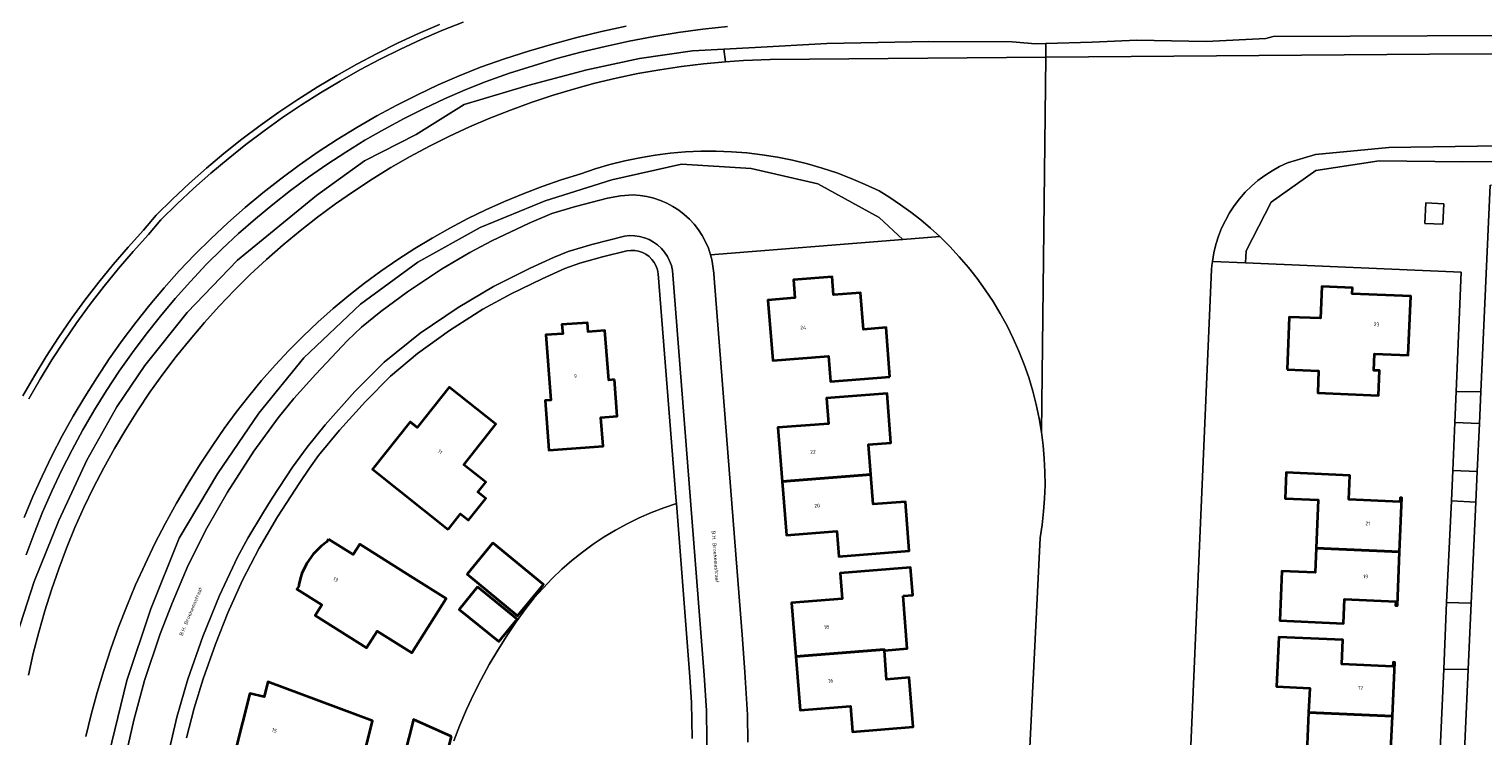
# Model space of a CAD drawing. Header units: metres. Extents: x 229229 to 231729, y 593167 to 595667.
# Tile 242 of 256: x 230621 to 230797, y 595231 to 595317. Entities that reach past the tile are written whole.
import ezdxf
from ezdxf.enums import TextEntityAlignment as Align

# ---------------------------------------------------------------- set-up
doc = ezdxf.new("R2010")
doc.units = ezdxf.units.M
for name, color, linetype, lineweight in [('B-WE-GR-GROENVOORZIENING-GV', 80, 'Continuous', 18), ('B-WE-OG-BEBOUWING-GV', 7, 'Continuous', 35), ('B-WE-OG-BEBOUWING-T18', 10, 'Continuous', 18), ('B-WE-OG-TERREIN_ERF-GV', 7, 'Continuous', 18), ('B-WE-OG-TOPOGRAFIE-T18', 10, 'Continuous', 18), ('B-WE-OG-WATER-GV', 130, 'Continuous', 18), ('B-WE-OG-WATER_SLOOT-GV', 120, 'Continuous', 18), ('B-WE-VH-VERHARDING_GESLOTEN-GV', 252, 'Continuous', 18), ('B-WE-VH-VERHARDING_OPEN-GV', 252, 'Continuous', 18)]:
    doc.layers.add(name, color=color, linetype=linetype, lineweight=lineweight)
doc.styles.add('NLCS-ISO-M250-T18', font='NLCS-ISO.ttf', dxfattribs={"height": 0.45})

msp = doc.modelspace()

# ---------------------------------------------------------------- linework, layer by layer
at = {"layer": 'B-WE-GR-GROENVOORZIENING-GV'}
for points in [[(230619.801, 595272.138), (230621.183, 595274.538), (230622.628, 595276.9), (230624.136, 595279.223), (230625.706, 595281.505), (230627.336, 595283.744), (230629.024, 595285.939), (230630.771, 595288.088), (230632.575, 595290.19), (230634.434, 595292.243), (230635.99, 595294.071), (230637.974, 595296.027), (230640.01, 595297.929), (230642.095, 595299.777), (230644.228, 595301.569), (230646.409, 595303.304), (230648.634, 595304.98), (230650.903, 595306.596), (230653.215, 595308.152), (230655.566, 595309.646), (230657.957, 595311.078), (230660.384, 595312.445), (230662.847, 595313.747), (230665.344, 595314.984), (230667.872, 595316.154), (230670.431, 595317.257)], [(230705.43, 595317.016), (230702.432, 595316.681), (230699.442, 595316.271), (230696.464, 595315.786), (230693.5, 595315.227), (230690.55, 595314.593), (230687.616, 595313.886), (230684.702, 595313.105), (230681.808, 595312.252), (230678.936, 595311.326), (230676.089, 595310.328), (230673.554, 595309.312), (230671.049, 595308.225), (230668.575, 595307.067), (230666.136, 595305.84), (230663.732, 595304.544), (230661.365, 595303.181), (230659.038, 595301.751), (230656.753, 595300.256), (230654.511, 595298.697), (230652.313, 595297.076), (230650.163, 595295.392), (230648.061, 595293.649), (230646.009, 595291.847), (230644.009, 595289.987), (230642.062, 595288.072), (230640.151, 595286.04), (230638.298, 595283.954), (230636.506, 595281.817), (230634.776, 595279.629), (230633.109, 595277.392), (230631.506, 595275.109), (230629.969, 595272.781), (230628.499, 595270.41), (230627.097, 595267.999), (230625.764, 595265.548), (230624.502, 595263.06), (230623.312, 595260.537), (230622.194, 595257.982), (230621.149, 595255.395), (230620.178, 595252.78)], [(230619.045, 595243.036), (230621.142, 595249.556), (230624.142, 595256.969), (230627.546, 595264.308), (230631.224, 595270.801), (230634.602, 595275.817), (230639.776, 595282.262), (230645.872, 595288.6), (230655.464, 595296.477), (230661.317, 595300.691), (230667.583, 595303.901), (230673.448, 595307.54), (230681.16, 595309.848), (230688.333, 595311.76), (230694.722, 595313.132), (230701.166, 595314.038), (230704.989, 595314.259), (230708.811, 595314.479), (230717.512, 595314.955), (230729.919, 595315.19), (230740.058, 595315.161), (230742.873, 595314.915), (230744.13, 595314.953), (230749.781, 595315.125), (230755.188, 595315.371), (230763.627, 595315.19), (230770.86, 595315.545), (230771.745, 595315.782), (230846.615, 595316.138)], [(230632.394, 595228.786), (230633.269, 595232.693), (230634.568, 595237.53), (230636.481, 595243.206), (230637.927, 595246.942), (230639.884, 595251.55), (230642.131, 595256.023), (230644.68, 595260.426), (230647.876, 595265.397), (230650.835, 595269.444), (230652.727, 595271.798), (230655.383, 595274.768), (230659.243, 595278.838), (230660.964, 595280.463), (230663.31, 595282.382), (230666.547, 595284.756), (230670.689, 595287.535), (230674.124, 595289.542), (230676.808, 595290.947), (230681.332, 595293.091), (230684.104, 595294.271), (230686.976, 595295.14), (230690.86, 595296.136), (230692.417, 595296.434), (230693.968, 595296.536), (230694.813, 595296.475), (230695.649, 595296.343), (230696.472, 595296.142), (230697.275, 595295.873), (230698.053, 595295.538), (230698.8, 595295.14), (230699.512, 595294.68), (230700.182, 595294.163), (230700.807, 595293.592), (230701.382, 595292.97), (230701.904, 595292.303), (230702.368, 595291.594), (230702.771, 595290.849), (230703.11, 595290.073), (230703.384, 595289.272), (230726.747, 595291.123), (230723.891, 595293.815), (230716.435, 595297.909), (230708.325, 595299.759), (230699.863, 595300.276), (230691.378, 595298.383), (230683.282, 595295.837), (230675.381, 595292.596), (230667.791, 595288.377), (230660.821, 595283.284), (230653.923, 595276.745), (230648.48, 595270.034), (230643.431, 595262.657), (230638.778, 595254.812), (230635.332, 595246.217), (230632.411, 595237.527), (230630.245, 595228.543)], [(230701.14, 595230.492), (230701.058, 595234.852), (230700.865, 595237.953), (230699.24, 595259.021), (230697.705, 595258.509), (230696.195, 595257.931), (230694.711, 595257.286), (230693.257, 595256.577), (230691.836, 595255.804), (230690.45, 595254.97), (230689.102, 595254.076), (230687.794, 595253.124), (230686.53, 595252.114), (230685.311, 595251.051), (230684.14, 595249.934), (230683.02, 595248.767), (230681.952, 595247.553), (230680.938, 595246.292), (230679.74, 595244.637), (230678.596, 595242.944), (230677.507, 595241.215), (230676.472, 595239.453), (230675.495, 595237.659), (230674.575, 595235.835), (230673.713, 595233.982), (230672.911, 595232.103), (230672.169, 595230.199)]]:
    msp.add_lwpolyline(points, dxfattribs=at)
for points in [[(230794.008, 595272.648), (230797.008, 595272.613), (230798.156, 595297.712), (230862.461, 595297.984), (230901.438, 595297.896), (230901.502, 595297.897), (230912.788, 595297.91), (230912.814, 595299.765), (230912.274, 595299.772), (230912.298, 595301.506), (230854.601, 595301.232), (230794.769, 595300.576), (230784.661, 595300.698), (230776.952, 595299.496), (230771.517, 595295.652), (230768.497, 595289.739), (230768.399, 595288.282), (230794.63, 595287.139)], [(230792.52, 595295.481), (230792.403, 595292.992), (230790.204, 595293.079), (230790.318, 595295.581)], [(230796.832, 595268.782), (230793.845, 595268.865), (230793.596, 595263.052), (230796.564, 595262.912)], [(230792.85, 595246.99), (230795.832, 595246.912), (230796.394, 595259.201), (230793.424, 595259.364)], [(230791.948, 595226.449), (230794.887, 595226.267), (230795.462, 595238.843), (230792.497, 595238.886)]]:
    msp.add_lwpolyline(points, close=True, dxfattribs=at)
at = {"layer": 'B-WE-OG-BEBOUWING-GV'}
for points in [[(230725.173, 595274.423), (230724.711, 595280.419), (230721.957, 595280.207), (230721.615, 595284.646), (230718.319, 595284.389), (230718.147, 595286.59), (230713.46, 595286.213), (230713.631, 595284.018), (230710.354, 595283.763), (230710.938, 595276.437), (230717.702, 595276.958), (230717.94, 595273.866)], [(230773.45, 595275.315), (230777.287, 595275.161), (230777.179, 595272.483), (230784.574, 595272.185), (230784.673, 595275.192), (230784.015, 595275.217), (230784.092, 595277.22), (230788.187, 595277.064), (230788.479, 595284.242), (230781.381, 595284.529), (230781.411, 595285.259), (230777.682, 595285.41), (230777.526, 595281.551), (230773.707, 595281.706)], [(230691.687, 595274.093), (230691, 595274.039), (230690.522, 595280.074), (230688.487, 595279.917), (230688.402, 595281.015), (230685.32, 595280.777), (230685.404, 595279.68), (230683.349, 595279.522), (230683.958, 595271.611), (230683.26, 595271.557), (230683.725, 595265.511), (230690.305, 595266.015), (230690.046, 595269.502), (230692.038, 595269.65)], [(230671.469, 595255.877), (230672.976, 595257.77), (230673.938, 595257.004), (230676.056, 595259.663), (230675.098, 595260.419), (230676.063, 595261.642), (230673.401, 595263.755), (230677.297, 595268.664), (230671.625, 595273.17), (230667.727, 595268.27), (230666.867, 595268.954), (230662.272, 595263.202)], [(230722.842, 595262.578), (230722.56, 595266.207), (230725.307, 595266.42), (230724.843, 595272.403), (230717.478, 595271.827), (230717.715, 595268.734), (230711.569, 595268.262), (230712.084, 595261.725)], [(230722.842, 595262.578), (230712.084, 595261.725), (230712.599, 595255.189), (230718.729, 595255.678), (230718.976, 595252.583), (230727.534, 595253.266), (230727.065, 595259.256), (230723.123, 595258.95)], [(230787.132, 595253.177), (230787.404, 595259.732), (230787.194, 595259.741), (230787.173, 595259.242), (230780.964, 595259.513), (230781.093, 595262.458), (230773.337, 595262.796), (230773.204, 595259.651), (230777.217, 595259.484), (230776.973, 595253.625)], [(230656.943, 595254.717), (230656.722, 595254.363), (230656.05, 595253.858), (230655.081, 595252.889), (230654.296, 595251.767), (230653.716, 595250.525), (230653.546, 595250), (230653.35, 595249.135), (230653.325, 595248.977), (230653.098, 595248.609), (230656.116, 595246.714), (230655.312, 595245.434), (230661.577, 595241.502), (230662.848, 595243.531), (230667.075, 595240.883), (230671.239, 595247.48), (230667.246, 595250), (230660.751, 595254.099), (230659.945, 595252.822)], [(230676.91, 595254.247), (230673.783, 595250.448), (230679.931, 595245.388), (230683.058, 595249.187)], [(230776.973, 595253.625), (230776.849, 595250.636), (230772.816, 595250.804), (230772.565, 595244.802), (230780.323, 595244.46), (230780.453, 595247.406), (230786.673, 595247.131), (230786.651, 595246.632), (230786.861, 595246.623), (230787.132, 595253.177)], [(230726.783, 595247.817), (230727.955, 595247.91), (230727.692, 595251.242), (230719.117, 595250.564), (230719.361, 595247.467), (230713.226, 595246.982), (230713.745, 595240.449), (230724.492, 595241.302), (230724.501, 595241.191), (230727.289, 595241.412)], [(230675.055, 595248.905), (230672.83, 595246.167), (230677.635, 595242.261), (230679.86, 595244.999)], [(230786.25, 595233.18), (230786.542, 595239.729), (230786.332, 595239.738), (230786.31, 595239.239), (230780.098, 595239.511), (230780.228, 595242.468), (230772.437, 595242.809), (230772.188, 595236.792), (230776.208, 595236.608), (230776.072, 595233.628)], [(230724.501, 595241.191), (230724.492, 595241.302), (230713.745, 595240.449), (230714.263, 595233.917), (230720.39, 595234.4), (230720.634, 595231.302), (230728.008, 595231.882), (230727.534, 595237.878), (230724.78, 595237.66)], [(230671.879, 595230.738), (230667.283, 595232.788), (230666.153, 595228.316), (230662.968, 595229.12), (230661.507, 595229.489), (230662.299, 595232.634), (230649.548, 595237.371), (230649.102, 595235.527), (230647.368, 595235.946), (230645.6, 595228.904), (230647.317, 595228.475), (230646.913, 595226.819), (230647.451, 595226.695), (230647.868, 595228.4), (230660.175, 595225.388), (230660.802, 595227.875), (230662.544, 595227.436), (230667.278, 595226.244), (230666.411, 595222.8), (230669.673, 595221.979)], [(230786.25, 595233.18), (230776.072, 595233.628), (230775.804, 595227.788), (230772.984, 595227.917), (230772.851, 595224.764), (230779.42, 595224.471), (230779.551, 595227.416), (230785.771, 595227.139), (230785.748, 595226.639), (230785.958, 595226.63)]]:
    msp.add_lwpolyline(points, close=True, dxfattribs=at)
at = {"layer": 'B-WE-OG-TERREIN_ERF-GV'}
for points in [[(230740.072, 595186.734), (230743.45, 595254.855), (230743.69, 595256.45), (230743.867, 595258.053), (230743.98, 595259.661), (230744.03, 595261.273), (230744.016, 595262.886), (230743.939, 595264.497), (230743.799, 595266.103), (230743.595, 595267.703), (230743.311, 595269.385), (230742.958, 595271.054), (230742.535, 595272.707), (230742.044, 595274.341), (230741.486, 595275.953), (230740.86, 595277.54), (230740.169, 595279.1), (230739.414, 595280.63), (230738.596, 595282.127), (230737.716, 595283.589), (230736.776, 595285.012), (230735.777, 595286.396), (230734.722, 595287.736), (230733.611, 595289.031), (230732.448, 595290.28), (230731.234, 595291.478), (230726.747, 595291.123), (230703.384, 595289.272), (230703.517, 595288.715), (230703.625, 595288.152), (230703.708, 595287.585), (230703.766, 595287.015), (230703.799, 595286.443), (230706.458, 595252.829), (230707.241, 595242.534), (230707.555, 595238.542), (230707.857, 595233.372), (230707.892, 595230.02)], [(230672.169, 595230.199), (230672.911, 595232.103), (230673.713, 595233.982), (230674.575, 595235.835), (230675.495, 595237.659), (230676.472, 595239.453), (230677.507, 595241.215), (230678.596, 595242.944), (230679.74, 595244.637), (230680.938, 595246.292), (230681.952, 595247.553), (230683.02, 595248.767), (230684.14, 595249.934), (230685.311, 595251.051), (230686.53, 595252.114), (230687.794, 595253.124), (230689.102, 595254.076), (230690.45, 595254.97), (230691.836, 595255.804), (230693.257, 595256.577), (230694.711, 595257.286), (230696.195, 595257.931), (230697.705, 595258.509), (230699.24, 595259.021), (230699.216, 595259.331), (230697.01, 595286.973), (230696.921, 595287.447), (230696.762, 595287.902), (230696.536, 595288.328), (230696.248, 595288.715), (230695.905, 595289.054), (230695.515, 595289.338), (230695.087, 595289.559), (230694.629, 595289.713), (230694.154, 595289.796), (230693.672, 595289.807), (230693.194, 595289.744), (230690.259, 595289.03), (230687.502, 595288.25), (230685.645, 595287.599), (230682.903, 595286.363), (230679.127, 595284.535), (230675.687, 595282.666), (230671.635, 595280.053), (230667.741, 595277.266), (230664.482, 595274.522), (230661.446, 595271.444), (230658.289, 595267.97), (230655.731, 595264.868), (230654.627, 595263.35), (230653.441, 595261.601), (230650.742, 595257.437), (230648.491, 595253.621), (230646.49, 595249.739), (230644.71, 595245.767), (230643.199, 595241.924), (230641.714, 595237.714), (230640.602, 595234.181), (230639.69, 595230.547)], [(230791.948, 595226.449), (230792.497, 595238.886), (230792.85, 595246.99), (230793.424, 595259.364), (230793.596, 595263.052), (230793.845, 595268.865), (230794.008, 595272.648), (230794.63, 595287.139), (230768.399, 595288.282), (230764.383, 595288.457), (230764.327, 595287.975), (230764.287, 595287.496), (230758.92, 595164.308)]]:
    msp.add_lwpolyline(points, dxfattribs=at)
for points in [[(230717.94, 595273.866), (230717.702, 595276.958), (230710.938, 595276.437), (230710.354, 595283.763), (230713.631, 595284.018), (230713.46, 595286.213), (230718.147, 595286.59), (230718.319, 595284.389), (230721.615, 595284.646), (230721.957, 595280.207), (230724.711, 595280.419), (230725.173, 595274.423)], [(230773.45, 595275.315), (230773.707, 595281.706), (230777.526, 595281.551), (230777.682, 595285.41), (230781.411, 595285.259), (230781.381, 595284.529), (230788.479, 595284.242), (230788.187, 595277.064), (230784.092, 595277.22), (230784.015, 595275.217), (230784.673, 595275.192), (230784.574, 595272.185), (230777.179, 595272.483), (230777.287, 595275.161)], [(230683.725, 595265.511), (230683.26, 595271.557), (230683.958, 595271.611), (230683.349, 595279.522), (230685.404, 595279.68), (230685.32, 595280.777), (230688.402, 595281.015), (230688.487, 595279.917), (230690.522, 595280.074), (230691, 595274.039), (230691.687, 595274.093), (230692.038, 595269.65), (230690.046, 595269.502), (230690.305, 595266.015)], [(230671.469, 595255.877), (230662.272, 595263.202), (230666.867, 595268.954), (230667.727, 595268.27), (230671.625, 595273.17), (230677.297, 595268.664), (230673.401, 595263.755), (230676.063, 595261.642), (230675.098, 595260.419), (230676.056, 595259.663), (230673.938, 595257.004), (230672.976, 595257.77)], [(230718.976, 595252.583), (230718.729, 595255.678), (230712.599, 595255.189), (230712.084, 595261.725), (230711.569, 595268.262), (230717.715, 595268.734), (230717.478, 595271.827), (230724.843, 595272.403), (230725.307, 595266.42), (230722.56, 595266.207), (230722.842, 595262.578), (230723.123, 595258.95), (230727.065, 595259.256), (230727.534, 595253.266)], [(230787.132, 595253.177), (230786.861, 595246.623), (230786.651, 595246.632), (230786.673, 595247.131), (230780.453, 595247.406), (230780.323, 595244.46), (230772.565, 595244.802), (230772.816, 595250.804), (230776.849, 595250.636), (230776.973, 595253.625), (230777.217, 595259.484), (230773.204, 595259.651), (230773.337, 595262.796), (230781.093, 595262.458), (230780.964, 595259.513), (230787.173, 595259.242), (230787.194, 595259.741), (230787.404, 595259.732)], [(230655.312, 595245.434), (230656.116, 595246.714), (230653.098, 595248.609), (230653.325, 595248.977), (230653.35, 595249.135), (230653.546, 595250), (230653.716, 595250.525), (230654.296, 595251.767), (230655.081, 595252.889), (230656.05, 595253.858), (230656.722, 595254.363), (230656.943, 595254.717), (230659.945, 595252.822), (230660.751, 595254.099), (230667.246, 595250), (230671.239, 595247.48), (230667.075, 595240.883), (230662.848, 595243.531), (230661.577, 595241.502)], [(230673.783, 595250.448), (230676.91, 595254.247), (230683.058, 595249.187), (230679.931, 595245.388)], [(230720.634, 595231.302), (230720.39, 595234.4), (230714.263, 595233.917), (230713.745, 595240.449), (230713.226, 595246.982), (230719.361, 595247.467), (230719.117, 595250.564), (230727.692, 595251.242), (230727.955, 595247.91), (230726.783, 595247.817), (230727.289, 595241.412), (230724.501, 595241.191), (230724.78, 595237.66), (230727.534, 595237.878), (230728.008, 595231.882)], [(230672.83, 595246.167), (230675.055, 595248.905), (230679.86, 595244.999), (230677.635, 595242.261)], [(230776.072, 595233.628), (230776.208, 595236.608), (230772.188, 595236.792), (230772.437, 595242.809), (230780.228, 595242.468), (230780.098, 595239.511), (230786.31, 595239.239), (230786.332, 595239.738), (230786.542, 595239.729), (230786.25, 595233.18), (230785.958, 595226.63), (230785.748, 595226.639), (230785.771, 595227.139), (230779.551, 595227.416), (230779.42, 595224.471), (230772.851, 595224.764), (230772.984, 595227.917), (230775.804, 595227.788)], [(230662.299, 595232.634), (230661.507, 595229.489), (230662.968, 595229.12), (230666.153, 595228.316), (230667.283, 595232.788), (230671.879, 595230.738), (230669.673, 595221.979), (230666.411, 595222.8), (230667.278, 595226.244), (230662.544, 595227.436), (230660.802, 595227.875), (230660.175, 595225.388), (230647.868, 595228.4), (230647.451, 595226.695), (230646.913, 595226.819), (230647.317, 595228.475), (230645.6, 595228.904), (230647.368, 595235.946), (230649.102, 595235.527), (230649.548, 595237.371)]]:
    msp.add_lwpolyline(points, close=True, dxfattribs=at)
at = {"layer": 'B-WE-OG-WATER-GV'}
for points in [[(231057.647, 595314.778), (230790.748, 595313.658), (230744.111, 595313.273), (230743.595, 595267.703), (230743.799, 595266.103), (230743.939, 595264.497), (230744.016, 595262.886), (230744.03, 595261.273), (230743.98, 595259.661), (230743.867, 595258.053), (230743.69, 595256.45), (230743.45, 595254.855), (230740.072, 595186.734)], [(230627.433, 595230.703), (230628.087, 595233.401), (230628.813, 595236.081), (230629.61, 595238.74), (230630.477, 595241.378), (230631.415, 595243.991), (230632.421, 595246.578), (230633.496, 595249.138), (230634.639, 595251.668), (230635.849, 595254.167), (230637.125, 595256.633), (230638.466, 595259.064), (230639.871, 595261.459), (230641.339, 595263.815), (230642.87, 595266.131), (230644.265, 595268.164), (230645.72, 595270.154), (230647.236, 595272.099), (230648.81, 595273.997), (230650.44, 595275.846), (230652.127, 595277.644), (230653.867, 595279.391), (230655.659, 595281.084), (230657.502, 595282.722), (230659.394, 595284.302), (230661.333, 595285.825), (230663.318, 595287.288), (230665.346, 595288.69), (230667.416, 595290.03), (230669.525, 595291.306), (230671.673, 595292.517), (230673.856, 595293.663), (230676.073, 595294.742), (230678.321, 595295.753), (230680.6, 595296.695), (230682.906, 595297.567), (230685.237, 595298.369), (230687.592, 595299.1), (230689.36, 595299.702), (230691.15, 595300.232), (230692.961, 595300.688), (230694.788, 595301.071), (230696.63, 595301.379), (230698.483, 595301.613), (230700.343, 595301.771), (230702.209, 595301.853), (230704.076, 595301.86), (230705.942, 595301.791), (230707.803, 595301.646), (230709.658, 595301.426), (230711.502, 595301.131), (230713.332, 595300.762), (230715.146, 595300.318), (230716.94, 595299.801), (230718.712, 595299.212), (230720.458, 595298.552), (230722.177, 595297.821), (230723.864, 595297.021), (230725.175, 595296.213), (230726.456, 595295.357), (230727.703, 595294.455), (230728.917, 595293.506), (230730.094, 595292.514), (230731.234, 595291.478), (230732.448, 595290.28), (230733.611, 595289.031), (230734.722, 595287.736), (230735.777, 595286.396), (230736.776, 595285.012), (230737.716, 595283.589), (230738.596, 595282.127), (230739.414, 595280.63), (230740.169, 595279.1), (230740.86, 595277.54), (230741.486, 595275.953), (230742.044, 595274.341), (230742.535, 595272.707), (230742.958, 595271.054), (230743.311, 595269.385), (230743.595, 595267.703), (230744.111, 595313.273), (230710.628, 595312.997), (230709.544, 595312.969), (230708.461, 595312.929), (230707.378, 595312.876), (230706.295, 595312.811), (230705.214, 595312.733), (230702.535, 595312.486), (230699.864, 595312.163), (230697.203, 595311.763), (230694.555, 595311.288), (230691.922, 595310.736), (230689.305, 595310.11), (230686.708, 595309.409), (230684.131, 595308.634), (230681.578, 595307.786), (230679.05, 595306.864), (230676.55, 595305.871), (230674.079, 595304.807), (230671.639, 595303.672), (230669.233, 595302.469), (230666.863, 595301.196), (230664.529, 595299.857), (230662.236, 595298.451), (230659.983, 595296.98), (230657.773, 595295.445), (230655.608, 595293.848), (230653.49, 595292.189), (230651.42, 595290.471), (230649.4, 595288.693), (230647.431, 595286.859), (230645.516, 595284.969), (230643.656, 595283.026), (230641.853, 595281.029), (230640.107, 595278.982), (230638.42, 595276.886), (230636.794, 595274.742), (230635.23, 595272.553), (230633.73, 595270.32), (230632.294, 595268.045), (230630.923, 595265.73), (230629.62, 595263.376), (230628.384, 595260.986), (230627.217, 595258.562), (230626.12, 595256.105), (230625.094, 595253.618), (230624.14, 595251.103), (230623.257, 595248.561), (230622.448, 595245.995), (230621.713, 595243.407), (230621.052, 595240.799), (230620.466, 595238.173)], [(230758.92, 595164.308), (230764.287, 595287.496), (230764.327, 595287.975), (230764.383, 595288.457), (230764.556, 595289.493), (230764.801, 595290.515), (230765.116, 595291.517), (230765.499, 595292.495), (230765.949, 595293.444), (230766.464, 595294.36), (230767.041, 595295.238), (230767.678, 595296.074), (230768.37, 595296.863), (230769.116, 595297.603), (230769.911, 595298.29), (230770.752, 595298.92), (230771.634, 595299.49), (230772.553, 595299.998), (230773.506, 595300.441), (230776.891, 595301.464), (230785.834, 595302.295), (230847.792, 595303.23)]]:
    msp.add_lwpolyline(points, dxfattribs=at)
at = {"layer": 'B-WE-OG-WATER_SLOOT-GV'}
for points in [[(230749.781, 595315.125), (230744.13, 595314.953), (230744.111, 595313.273), (230790.748, 595313.658), (231057.647, 595314.778), (231057.614, 595317.262), (231039.029, 595317.512), (230950.895, 595316.714), (230950.109, 595316.58), (230942.946, 595316.374), (230942.611, 595316.557), (230942.15, 595316.628), (230855.45, 595315.91), (230854.633, 595315.693), (230846.615, 595316.138), (230771.745, 595315.782), (230770.86, 595315.545), (230763.627, 595315.19), (230755.188, 595315.371)], [(230744.13, 595314.953), (230742.873, 595314.915), (230740.058, 595315.161), (230729.919, 595315.19), (230717.512, 595314.955), (230708.811, 595314.479), (230704.989, 595314.259), (230705.214, 595312.733), (230706.295, 595312.811), (230707.378, 595312.876), (230708.461, 595312.929), (230709.544, 595312.969), (230710.628, 595312.997), (230744.111, 595313.273)]]:
    msp.add_lwpolyline(points, close=True, dxfattribs=at)
for points in [[(230620.466, 595238.173), (230621.052, 595240.799), (230621.713, 595243.407), (230622.448, 595245.995), (230623.257, 595248.561), (230624.14, 595251.103), (230625.094, 595253.618), (230626.12, 595256.105), (230627.217, 595258.562), (230628.384, 595260.986), (230629.62, 595263.376), (230630.923, 595265.73), (230632.294, 595268.045), (230633.73, 595270.32), (230635.23, 595272.553), (230636.794, 595274.742), (230638.42, 595276.886), (230640.107, 595278.982), (230641.853, 595281.029), (230643.656, 595283.026), (230645.516, 595284.969), (230647.431, 595286.859), (230649.4, 595288.693), (230651.42, 595290.471), (230653.49, 595292.189), (230655.608, 595293.848), (230657.773, 595295.445), (230659.983, 595296.98), (230662.236, 595298.451), (230664.529, 595299.857), (230666.863, 595301.196), (230669.233, 595302.469), (230671.639, 595303.672), (230674.079, 595304.807), (230676.55, 595305.871), (230679.05, 595306.864), (230681.578, 595307.786), (230684.131, 595308.634), (230686.708, 595309.409), (230689.305, 595310.11), (230691.922, 595310.736), (230694.555, 595311.288), (230697.203, 595311.763), (230699.864, 595312.163), (230702.535, 595312.486), (230705.214, 595312.733), (230704.989, 595314.259), (230701.166, 595314.038), (230694.722, 595313.132), (230688.333, 595311.76), (230681.16, 595309.848), (230673.448, 595307.54), (230667.583, 595303.901), (230661.317, 595300.691), (230655.464, 595296.477), (230645.872, 595288.6), (230639.776, 595282.262), (230634.602, 595275.817), (230631.224, 595270.801), (230627.546, 595264.308), (230624.142, 595256.969), (230621.142, 595249.556), (230619.045, 595243.036)], [(230847.792, 595303.23), (230785.834, 595302.295), (230776.891, 595301.464), (230773.506, 595300.441), (230772.553, 595299.998), (230771.634, 595299.49), (230770.752, 595298.92), (230769.911, 595298.29), (230769.116, 595297.603), (230768.37, 595296.863), (230767.678, 595296.074), (230767.041, 595295.238), (230766.464, 595294.36), (230765.949, 595293.444), (230765.499, 595292.495), (230765.116, 595291.517), (230764.801, 595290.515), (230764.556, 595289.493), (230764.383, 595288.457), (230768.399, 595288.282), (230768.497, 595289.739), (230771.517, 595295.652), (230776.952, 595299.496), (230784.661, 595300.698), (230794.769, 595300.576), (230854.601, 595301.232)], [(230630.245, 595228.543), (230632.411, 595237.527), (230635.332, 595246.217), (230638.778, 595254.812), (230643.431, 595262.657), (230648.48, 595270.034), (230653.923, 595276.745), (230660.821, 595283.284), (230667.791, 595288.377), (230675.381, 595292.596), (230683.282, 595295.837), (230691.378, 595298.383), (230699.863, 595300.276), (230708.325, 595299.759), (230716.435, 595297.909), (230723.891, 595293.815), (230726.747, 595291.123), (230731.234, 595291.478), (230730.094, 595292.514), (230728.917, 595293.506), (230727.703, 595294.455), (230726.456, 595295.357), (230725.175, 595296.213), (230723.864, 595297.021), (230722.177, 595297.821), (230720.458, 595298.552), (230718.712, 595299.212), (230716.94, 595299.801), (230715.146, 595300.318), (230713.332, 595300.762), (230711.502, 595301.131), (230709.658, 595301.426), (230707.803, 595301.646), (230705.942, 595301.791), (230704.076, 595301.86), (230702.209, 595301.853), (230700.343, 595301.771), (230698.483, 595301.613), (230696.63, 595301.379), (230694.788, 595301.071), (230692.961, 595300.688), (230691.15, 595300.232), (230689.36, 595299.702), (230687.592, 595299.1), (230685.237, 595298.369), (230682.906, 595297.567), (230680.6, 595296.695), (230678.321, 595295.753), (230676.073, 595294.742), (230673.856, 595293.663), (230671.673, 595292.517), (230669.525, 595291.306), (230667.416, 595290.03), (230665.346, 595288.69), (230663.318, 595287.288), (230661.333, 595285.825), (230659.394, 595284.302), (230657.502, 595282.722), (230655.659, 595281.084), (230653.867, 595279.391), (230652.127, 595277.644), (230650.44, 595275.846), (230648.81, 595273.997), (230647.236, 595272.099), (230645.72, 595270.154), (230644.265, 595268.164), (230642.87, 595266.131), (230641.339, 595263.815), (230639.871, 595261.459), (230638.466, 595259.064), (230637.125, 595256.633), (230635.849, 595254.167), (230634.639, 595251.668), (230633.496, 595249.138), (230632.421, 595246.578), (230631.415, 595243.991), (230630.477, 595241.378), (230629.61, 595238.74), (230628.813, 595236.081), (230628.087, 595233.401), (230627.433, 595230.703)]]:
    msp.add_lwpolyline(points, dxfattribs=at)
at = {"layer": 'B-WE-VH-VERHARDING_GESLOTEN-GV'}
for points in [[(230670.431, 595317.257), (230667.872, 595316.154), (230665.344, 595314.984), (230662.847, 595313.747), (230660.384, 595312.445), (230657.957, 595311.078), (230655.566, 595309.646), (230653.215, 595308.152), (230650.903, 595306.596), (230648.634, 595304.98), (230646.409, 595303.304), (230644.228, 595301.569), (230642.095, 595299.777), (230640.01, 595297.929), (230637.974, 595296.027), (230635.99, 595294.071), (230634.434, 595292.243), (230632.575, 595290.19), (230630.771, 595288.088), (230629.024, 595285.939), (230627.336, 595283.744), (230625.706, 595281.505), (230624.136, 595279.223), (230622.628, 595276.9), (230621.183, 595274.538), (230619.801, 595272.138)], [(230619.93, 595257.351), (230620.989, 595259.876), (230622.117, 595262.37), (230623.313, 595264.833), (230624.577, 595267.261), (230625.907, 595269.655), (230627.302, 595272.01), (230628.761, 595274.327), (230630.283, 595276.602), (230631.867, 595278.835), (230633.512, 595281.023), (230635.217, 595283.166), (230636.979, 595285.261), (230638.799, 595287.306), (230640.674, 595289.301), (230642.661, 595291.26), (230644.703, 595293.162), (230646.798, 595295.005), (230648.944, 595296.788), (230651.14, 595298.51), (230653.384, 595300.168), (230655.674, 595301.762), (230658.009, 595303.291), (230660.385, 595304.752), (230662.803, 595306.146), (230665.259, 595307.471), (230667.751, 595308.725), (230670.278, 595309.908), (230672.838, 595311.019), (230675.428, 595312.057), (230678.321, 595313.071), (230681.239, 595314.013), (230684.179, 595314.881), (230687.141, 595315.675), (230690.121, 595316.394), (230693.118, 595317.039)], [(230620.5, 595271.748), (230621.873, 595274.133), (230623.31, 595276.481), (230624.808, 595278.789), (230626.368, 595281.056), (230627.988, 595283.281), (230629.667, 595285.462), (230631.403, 595287.597), (230633.196, 595289.686), (230635.044, 595291.725), (230636.559, 595293.509), (230638.528, 595295.449), (230640.547, 595297.337), (230642.616, 595299.17), (230644.732, 595300.948), (230646.895, 595302.669), (230649.103, 595304.332), (230651.354, 595305.936), (230653.647, 595307.479), (230655.98, 595308.962), (230658.352, 595310.382), (230660.76, 595311.739), (230663.203, 595313.031), (230665.68, 595314.258), (230668.188, 595315.419), (230670.727, 595316.513), (230673.293, 595317.54)], [(230673.293, 595317.54), (230670.727, 595316.513), (230668.188, 595315.419), (230665.68, 595314.258), (230663.203, 595313.031), (230660.76, 595311.739), (230658.352, 595310.382), (230655.98, 595308.962), (230653.647, 595307.479), (230651.354, 595305.936), (230649.103, 595304.332), (230646.895, 595302.669), (230644.732, 595300.948), (230642.616, 595299.17), (230640.547, 595297.337), (230638.528, 595295.449), (230636.559, 595293.509), (230635.044, 595291.725), (230633.196, 595289.686), (230631.403, 595287.597), (230629.667, 595285.462), (230627.988, 595283.281), (230626.368, 595281.056), (230624.808, 595278.789), (230623.31, 595276.481), (230621.873, 595274.133), (230620.5, 595271.748)]]:
    msp.add_lwpolyline(points, dxfattribs=at)
msp.add_lwpolyline([(230792.52, 595295.481), (230790.318, 595295.581), (230790.204, 595293.079), (230792.403, 595292.992)], close=True, dxfattribs=at)
at = {"layer": 'B-WE-VH-VERHARDING_OPEN-GV'}
for points in [[(230693.118, 595317.039), (230690.121, 595316.394), (230687.141, 595315.675), (230684.179, 595314.881), (230681.239, 595314.013), (230678.321, 595313.071), (230675.428, 595312.057), (230672.838, 595311.019), (230670.278, 595309.908), (230667.751, 595308.725), (230665.259, 595307.471), (230662.803, 595306.146), (230660.385, 595304.752), (230658.009, 595303.291), (230655.674, 595301.762), (230653.384, 595300.168), (230651.14, 595298.51), (230648.944, 595296.788), (230646.798, 595295.005), (230644.703, 595293.162), (230642.661, 595291.26), (230640.674, 595289.301), (230638.799, 595287.306), (230636.979, 595285.261), (230635.217, 595283.166), (230633.512, 595281.023), (230631.867, 595278.835), (230630.283, 595276.602), (230628.761, 595274.327), (230627.302, 595272.01), (230625.907, 595269.655), (230624.577, 595267.261), (230623.313, 595264.833), (230622.117, 595262.37), (230620.989, 595259.876), (230619.93, 595257.351)], [(230620.178, 595252.78), (230621.149, 595255.395), (230622.194, 595257.982), (230623.312, 595260.537), (230624.502, 595263.06), (230625.764, 595265.548), (230627.097, 595267.999), (230628.499, 595270.41), (230629.969, 595272.781), (230631.506, 595275.109), (230633.109, 595277.392), (230634.776, 595279.629), (230636.506, 595281.817), (230638.298, 595283.954), (230640.151, 595286.04), (230642.062, 595288.072), (230644.009, 595289.987), (230646.009, 595291.847), (230648.061, 595293.649), (230650.163, 595295.392), (230652.313, 595297.076), (230654.511, 595298.697), (230656.753, 595300.256), (230659.038, 595301.751), (230661.365, 595303.181), (230663.732, 595304.544), (230666.136, 595305.84), (230668.575, 595307.067), (230671.049, 595308.225), (230673.554, 595309.312), (230676.089, 595310.328), (230678.936, 595311.326), (230681.808, 595312.252), (230684.702, 595313.105), (230687.616, 595313.886), (230690.55, 595314.593), (230693.5, 595315.227), (230696.464, 595315.786), (230699.442, 595316.271), (230702.432, 595316.681), (230705.43, 595317.016)], [(230798.156, 595297.712), (230797.008, 595272.613), (230796.832, 595268.782), (230796.564, 595262.912), (230796.394, 595259.201), (230795.832, 595246.912), (230795.462, 595238.843), (230794.887, 595226.267), (230794.565, 595219.232), (230793.985, 595206.441), (230793.635, 595198.72), (230793.093, 595186.783), (230792.729, 595178.748), (230792.187, 595166.8), (230791.778, 595157.784), (230791.632, 595154.565), (230790.924, 595137.348), (230796.755, 595137.07), (230797.575, 595154.294)], [(230707.892, 595230.02), (230707.857, 595233.372), (230707.555, 595238.542), (230707.241, 595242.534), (230706.458, 595252.829), (230703.799, 595286.443), (230703.766, 595287.015), (230703.708, 595287.585), (230703.625, 595288.152), (230703.517, 595288.715), (230703.384, 595289.272), (230703.11, 595290.073), (230702.771, 595290.849), (230702.368, 595291.594), (230701.904, 595292.303), (230701.382, 595292.97), (230700.807, 595293.592), (230700.182, 595294.163), (230699.512, 595294.68), (230698.8, 595295.14), (230698.053, 595295.538), (230697.275, 595295.873), (230696.472, 595296.142), (230695.649, 595296.343), (230694.813, 595296.475), (230693.968, 595296.536), (230692.417, 595296.434), (230690.86, 595296.136), (230686.976, 595295.14), (230684.104, 595294.271), (230681.332, 595293.091), (230676.808, 595290.947), (230674.124, 595289.542), (230670.689, 595287.535), (230666.547, 595284.756), (230663.31, 595282.382), (230660.964, 595280.463), (230659.243, 595278.838), (230655.383, 595274.768), (230652.727, 595271.798), (230650.835, 595269.444), (230647.876, 595265.397), (230644.68, 595260.426), (230642.131, 595256.023), (230639.884, 595251.55), (230637.927, 595246.942), (230636.481, 595243.206), (230634.568, 595237.53), (230633.269, 595232.693), (230632.394, 595228.786)], [(230702.947, 595226.758), (230702.875, 595233.887), (230702.616, 595238.169), (230698.745, 595287.355), (230698.611, 595287.952), (230698.405, 595288.528), (230698.132, 595289.076), (230697.794, 595289.586), (230697.397, 595290.051), (230696.947, 595290.466), (230696.45, 595290.822), (230695.913, 595291.116), (230695.345, 595291.343), (230694.753, 595291.5), (230694.147, 595291.584), (230693.536, 595291.594), (230692.927, 595291.53), (230688.956, 595290.519), (230686.082, 595289.651), (230684.281, 595288.95), (230681.467, 595287.654), (230676.989, 595285.416), (230672.692, 595282.877), (230668.086, 595279.722), (230663.698, 595276.2), (230660.153, 595272.633), (230656.527, 595268.619), (230654.33, 595265.898), (230652.557, 595263.45), (230650.077, 595259.691), (230649.029, 595257.996), (230647.15, 595254.807), (230645.876, 595252.505), (230643.672, 595247.867), (230641.663, 595242.868), (230639.843, 595237.689), (230638.483, 595233.08), (230637.195, 595227.47)], [(230637.195, 595227.47), (230638.483, 595233.08), (230639.843, 595237.689), (230641.663, 595242.868), (230643.672, 595247.867), (230645.876, 595252.505), (230647.15, 595254.807), (230649.029, 595257.996), (230650.077, 595259.691), (230652.557, 595263.45), (230654.33, 595265.898), (230656.527, 595268.619), (230660.153, 595272.633), (230663.698, 595276.2), (230668.086, 595279.722), (230672.692, 595282.877), (230676.989, 595285.416), (230681.467, 595287.654), (230684.281, 595288.95), (230686.082, 595289.651), (230688.956, 595290.519), (230692.927, 595291.53), (230693.536, 595291.594), (230694.147, 595291.584), (230694.753, 595291.5), (230695.345, 595291.343), (230695.913, 595291.116), (230696.45, 595290.822), (230696.947, 595290.466), (230697.397, 595290.051), (230697.794, 595289.586), (230698.132, 595289.076), (230698.405, 595288.528), (230698.611, 595287.952), (230698.745, 595287.355), (230702.616, 595238.169), (230702.875, 595233.887), (230702.947, 595226.758)], [(230639.69, 595230.547), (230640.602, 595234.181), (230641.714, 595237.714), (230643.199, 595241.924), (230644.71, 595245.767), (230646.49, 595249.739), (230648.491, 595253.621), (230650.742, 595257.437), (230653.441, 595261.601), (230654.627, 595263.35), (230655.731, 595264.868), (230658.289, 595267.97), (230661.446, 595271.444), (230664.482, 595274.522), (230667.741, 595277.266), (230671.635, 595280.053), (230675.687, 595282.666), (230679.127, 595284.535), (230682.903, 595286.363), (230685.645, 595287.599), (230687.502, 595288.25), (230690.259, 595289.03), (230693.194, 595289.744), (230693.672, 595289.807), (230694.154, 595289.796), (230694.629, 595289.713), (230695.087, 595289.559), (230695.515, 595289.338), (230695.905, 595289.054), (230696.248, 595288.715), (230696.536, 595288.328), (230696.762, 595287.902), (230696.921, 595287.447), (230697.01, 595286.973), (230699.216, 595259.331), (230699.24, 595259.021), (230700.865, 595237.953), (230701.058, 595234.852), (230701.14, 595230.492)]]:
    msp.add_lwpolyline(points, dxfattribs=at)
for points in [[(230796.832, 595268.782), (230797.008, 595272.613), (230794.008, 595272.648), (230793.845, 595268.865)], [(230796.394, 595259.201), (230796.564, 595262.912), (230793.596, 595263.052), (230793.424, 595259.364)], [(230795.832, 595246.912), (230792.85, 595246.99), (230792.497, 595238.886), (230795.462, 595238.843)]]:
    msp.add_lwpolyline(points, close=True, dxfattribs=at)

# ---------------------------------------------------------------- texts
at = {"layer": 'B-WE-OG-BEBOUWING-T18', "style": 'NLCS-ISO-M250-T18'}
for s, rotation, p in [('23', 357.9, (230784.336, 595280.816)), ('9', 4.4, (230686.949, 595274.521)), ('11', 321.6, (230670.514, 595265.349)), ('22', 4.4, (230715.814, 595265.308)), ('20', 4.4, (230716.329, 595258.771)), ('21', 357.6, (230783.272, 595256.62)), ('13', 327.8, (230657.803, 595249.802)), ('19', 357.5, (230783.004, 595250.166)), ('18', 4.5, (230717.473, 595244.032)), ('16', 4.5, (230717.991, 595237.499)), ('17', 357.4, (230782.4, 595236.633)), ('15', 339.7, (230650.364, 595231.451))]:
    msp.add_text(s, height=0.45, rotation=rotation, dxfattribs=at).set_placement(p, align=Align.MIDDLE)
msp.add_text('24', height=0.45, dxfattribs=at).set_placement((230714.633, 595280.418), align=Align.MIDDLE)
at = {"layer": 'B-WE-OG-TOPOGRAFIE-T18', "style": 'NLCS-ISO-M250-T18'}
for rotation, p in [(274.4, (230703.98, 595252.575)), (67.5, (230640.201, 595245.917))]:
    msp.add_text('B.H. Broekemastraat', height=0.45, rotation=rotation, dxfattribs=at).set_placement(p, align=Align.MIDDLE)

doc.saveas('drawing.dxf')
